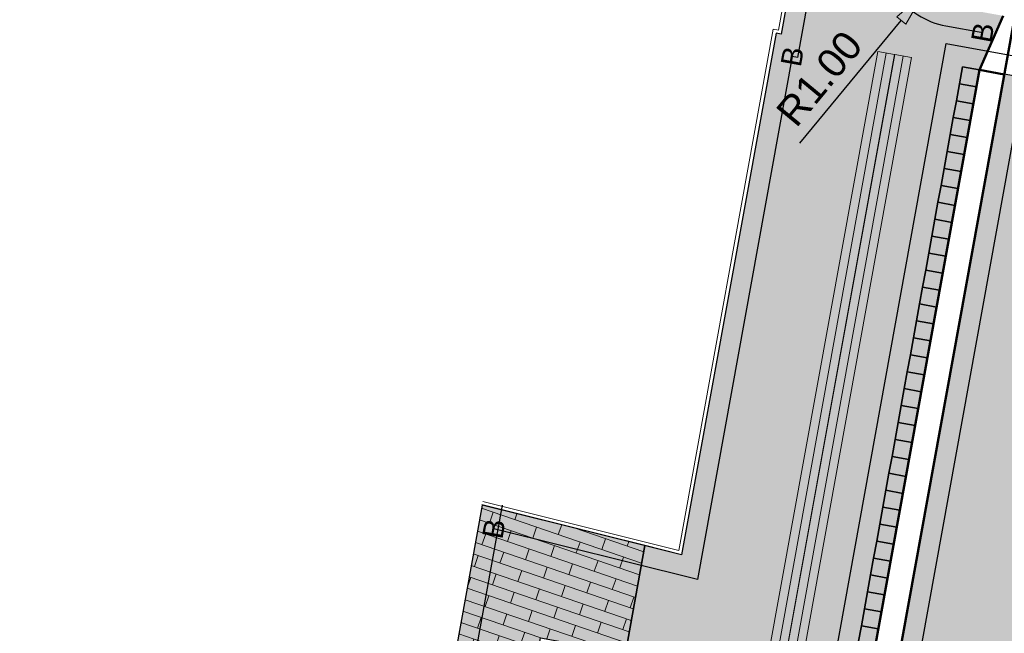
# Model space of a CAD drawing. Header units: metres. Extents: x 131295 to 132236, y 397710 to 398702.
# Tile 113 of 127: x 131678 to 131695, y 398665 to 398675. Entities that reach past the tile are written whole.
import ezdxf
from ezdxf.enums import TextEntityAlignment as Align

# ---------------------------------------------------------------- set-up
doc = ezdxf.new("R2010")
doc.units = ezdxf.units.M
doc.linetypes.add('AL-MATERIAALS', pattern=[2, 1, -1])
doc.layers.get('Defpoints').update_dxf_attribs({"color": 128})
for name, color, linetype, lineweight in [('N-KO-bushalteband (leicon)', 130, 'Continuous', 50), ('N-KO-opsluitband 60x200mm', 2, 'Continuous', 25), ('N-KO-opsluitband achterkant', 8, 'Continuous', 5), ('N-KO-tekst banden', 1, 'Continuous', 18), ("N-VH-arcering 'MAT' grijs 250", 250, 'Continuous', 18), ("N-VH-arcering 'MAT' grijs 254", 254, 'Continuous', 18), ("N-VH-arcering 'MAT' wit 255", 255, 'Continuous', 18), ('N-VH-arcering betontegels blokverband', 8, 'Continuous', 5), ('N-VH-arcering geleidelijntegels', 8, 'Continuous', 5), ('N-VH-arcering SBS WF halfsteensverband', 8, 'Continuous', 5), ('X-AL-maatvoering', 1, 'Continuous', 18), ('X-AL-materiaalscheiding', 1, 'AL-MATERIAALS', 18)]:
    doc.layers.add(name, color=color, linetype=linetype, lineweight=lineweight)
doc.layers.add("N-VH-arcering 'MAT' kleur 1 (heiderood)", color=7, linetype='Continuous', lineweight=18, true_color=0xd98c8c)
doc.layers.add("N-VH-arcering 'MAT' kleur 5 (roodbruin)", color=7, linetype='Continuous', lineweight=18, true_color=0xc5a6a0)
for name, color, linetype, plot in [('X-AL-contourlijnen', 30, 'Continuous', False), ('X-AL-hulplijn bandenlijnnummers', 30, 'Continuous', False), ('X-AL-hulplijn hoogtetekst', 190, 'Continuous', False)]:
    doc.layers.add(name, color=color, linetype=linetype, plot=plot)
doc.styles.add('CS Annotative', font='arial.ttf')
doc.dimstyles.new('CS Annotative', dxfattribs={"dimtxt": 2.5, "dimasz": 3, "dimexe": 0.18, "dimexo": 0.0625, "dimgap": 1, "dimtad": 1, "dimzin": 0, "dimdsep": 46, "dimtxsty": 'CS Annotative', "dimblk": 'CS Dimensionpijl', "dimcen": 0, "dimse1": 1, "dimse2": 1, "dimclrd": 256, "dimclre": 256, "dimclrt": 2, "dimadec": 0, "dimazin": 0, "dimtm": 1e-09, "dimtfac": 1, "dimtofl": 0, "dimtmove": 1, "dimatfit": 3, "dimfxl": 1, "dimtfillclr": 256, "dimtolj": 1, "dimtzin": 0, "dimarcsym": 0})

# ---------------------------------------------------------------- blocks, each defined once
blk = doc.blocks.new('CS Dimensionpijl')
h = blk.add_hatch(color=256)
h.dxf.hatch_style = 1
h.paths.add_polyline_path([(-1, -0.1667), (0, 0), (-1, 0.1667)])
at = {"flags": 128}
blk.add_lwpolyline([(0, 0.5), (0, -0.5)], dxfattribs=at)
blk.add_lwpolyline([(-1, -0.1667), (0, 0), (-1, 0.1667)], close=True, dxfattribs=at)
blk = doc.blocks.new('*D173')
at = {"layer": 'Defpoints', "color": 0, "transparency": 16777216}
for p in [(131694.347, 398676.519), (131693.71, 398675.748)]:
    blk.add_point(p, dxfattribs=at)
at = {"layer": 'X-AL-maatvoering', "lineweight": -2, "transparency": 16777216}
blk.add_line((131691.56, 398673.145), (131693.328, 398675.285), dxfattribs=at)
at = {"layer": 'X-AL-maatvoering', "lineweight": -2, "transparency": 16777216, "xscale": 0.6000000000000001, "yscale": 0.6000000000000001, "zscale": 0.6000000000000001, "rotation": 50.44655571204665}
blk.add_blockref('CS Dimensionpijl', (131693.71, 398675.748), dxfattribs=at)
at = {"layer": 'X-AL-maatvoering', "color": 2, "transparency": 16777216, "insert": (131691.902, 398674.274), "char_height": 0.5, "attachment_point": 5, "rotation": 50.4466, "style": 'CS Annotative'}
blk.add_mtext('\\A1;R1.00', dxfattribs=at)
blk = doc.blocks.new('*U479')
for points in [[(0, 0), (-2.109, -11.661), (-1.813, -11.714), (0.295, -0.053)], [(0.148, -0.027), (-1.961, -11.688), (-1.961, -11.688), (0.148, -0.027)]]:
    blk.add_lwpolyline(points, close=True)
blk = doc.blocks.new('*U492')
for points in [[(0, 0), (-2.847, -15.745), (-2.552, -15.798), (0.295, -0.053)], [(0.148, -0.027), (-2.7, -15.771), (-2.7, -15.771), (0.148, -0.027)]]:
    blk.add_lwpolyline(points, close=True)

msp = doc.modelspace()

# ---------------------------------------------------------------- hatches: boundary and pattern name
at = {"layer": "N-VH-arcering 'MAT' grijs 250"}
h = msp.add_hatch(color=256, dxfattribs=at)
h.dxf.hatch_style = 1
h.paths.add_polyline_path([(131694.288, 398673.887), (131694.583, 398673.834), (131694.636, 398674.129), (131694.341, 398674.183)])
h = msp.add_hatch(color=256, dxfattribs=at)
h.dxf.hatch_style = 1
h.paths.add_polyline_path([(131694.181, 398673.297), (131694.476, 398673.244), (131694.529, 398673.539), (131694.234, 398673.592)])
h = msp.add_hatch(color=256, dxfattribs=at)
h.dxf.hatch_style = 1
h.paths.add_polyline_path([(131694.074, 398672.706), (131694.369, 398672.653), (131694.423, 398672.948), (131694.127, 398673.002)])
h = msp.add_hatch(color=256, dxfattribs=at)
h.dxf.hatch_style = 1
h.paths.add_polyline_path([(131693.967, 398672.116), (131694.262, 398672.063), (131694.316, 398672.358), (131694.021, 398672.411)])
h = msp.add_hatch(color=256, dxfattribs=at)
h.dxf.hatch_style = 1
h.paths.add_polyline_path([(131693.861, 398671.526), (131694.156, 398671.472), (131694.209, 398671.767), (131693.914, 398671.821)])
h = msp.add_hatch(color=256, dxfattribs=at)
h.dxf.hatch_style = 1
h.paths.add_polyline_path([(131693.754, 398670.935), (131694.049, 398670.882), (131694.102, 398671.177), (131693.807, 398671.23)])
h = msp.add_hatch(color=256, dxfattribs=at)
h.dxf.hatch_style = 1
h.paths.add_polyline_path([(131693.647, 398670.345), (131693.942, 398670.291), (131693.996, 398670.587), (131693.7, 398670.64)])
h = msp.add_hatch(color=256, dxfattribs=at)
h.dxf.hatch_style = 1
h.paths.add_polyline_path([(131693.54, 398669.754), (131693.835, 398669.701), (131693.889, 398669.996), (131693.594, 398670.05)])
h = msp.add_hatch(color=256, dxfattribs=at)
h.dxf.hatch_style = 1
h.paths.add_polyline_path([(131693.433, 398669.164), (131693.729, 398669.111), (131693.782, 398669.406), (131693.487, 398669.459)])
h = msp.add_hatch(color=256, dxfattribs=at)
h.dxf.hatch_style = 1
h.paths.add_polyline_path([(131693.327, 398668.574), (131693.622, 398668.52), (131693.675, 398668.815), (131693.38, 398668.869)])
h = msp.add_hatch(color=256, dxfattribs=at)
h.dxf.hatch_style = 1
h.paths.add_polyline_path([(131693.22, 398667.983), (131693.515, 398667.93), (131693.569, 398668.225), (131693.273, 398668.278)])
h = msp.add_hatch(color=256, dxfattribs=at)
h.dxf.hatch_style = 1
h.paths.add_polyline_path([(131693.113, 398667.393), (131693.408, 398667.339), (131693.462, 398667.634), (131693.167, 398667.688)])
h = msp.add_hatch(color=256, dxfattribs=at)
h.dxf.hatch_style = 1
h.paths.add_polyline_path([(131693.006, 398666.802), (131693.302, 398666.749), (131693.355, 398667.044), (131693.06, 398667.097)])
h = msp.add_hatch(color=256, dxfattribs=at)
h.dxf.hatch_style = 1
h.paths.add_polyline_path([(131692.9, 398666.212), (131693.195, 398666.158), (131693.248, 398666.454), (131692.953, 398666.507)])
h = msp.add_hatch(color=256, dxfattribs=at)
h.dxf.hatch_style = 1
h.paths.add_polyline_path([(131692.793, 398665.621), (131693.088, 398665.568), (131693.141, 398665.863), (131692.846, 398665.917)])
h = msp.add_hatch(color=256, dxfattribs=at)
h.dxf.hatch_style = 1
h.paths.add_polyline_path([(131692.686, 398665.031), (131692.981, 398664.978), (131693.035, 398665.273), (131692.739, 398665.326)])
h = msp.add_hatch(color=256, dxfattribs=at)
h.dxf.hatch_style = 1
h.paths.add_polyline_path([(131692.579, 398664.441), (131692.875, 398664.387), (131692.928, 398664.682), (131692.633, 398664.736)])
at = {"layer": "N-VH-arcering 'MAT' grijs 254"}
h = msp.add_hatch(color=256, dxfattribs=at)
h.dxf.hatch_style = 1
edge = h.paths.add_edge_path()
edge.add_line((131693.647, 398670.345), (131693.7, 398670.64))
edge.add_line((131693.7, 398670.64), (131693.754, 398670.935))
edge.add_line((131693.754, 398670.935), (131693.807, 398671.23))
edge.add_line((131693.807, 398671.23), (131693.861, 398671.526))
edge.add_line((131693.861, 398671.526), (131693.914, 398671.821))
edge.add_line((131693.914, 398671.821), (131693.967, 398672.116))
edge.add_line((131693.967, 398672.116), (131694.021, 398672.411))
edge.add_line((131694.021, 398672.411), (131694.074, 398672.706))
edge.add_line((131694.074, 398672.706), (131694.127, 398673.002))
edge.add_line((131694.127, 398673.002), (131694.181, 398673.297))
edge.add_line((131694.181, 398673.297), (131694.234, 398673.592))
edge.add_line((131694.234, 398673.592), (131694.288, 398673.887))
edge.add_line((131694.288, 398673.887), (131694.341, 398674.183))
edge.add_line((131694.341, 398674.183), (131694.394, 398674.478))
edge.add_line((131694.394, 398674.478), (131694.69, 398674.424))
edge.add_line((131694.69, 398674.424), (131695.104, 398675.366))
edge.add_line((131695.104, 398675.366), (131694.169, 398675.535))
edge.add_arc((131694.347, 398676.519), 1, 169.7498, 259.7498, ccw=False)
edge.add_line((131693.363, 398676.697), (131694.692, 398684.046))
edge.add_arc((131695.676, 398683.868), 1, 79.7498, 169.7498, ccw=False)
edge.add_line((131695.854, 398684.852), (131696.788, 398684.683))
edge.add_arc((131694.031, 398685.168), 2.8, 350.0262, 439.9507)
edge.add_line((131694.519, 398687.925), (131693.607, 398688.163))
edge.add_line((131693.607, 398688.163), (131691.236, 398675.049))
edge.add_line((131691.236, 398675.049), (131691.147, 398675.065))
edge.add_line((131691.147, 398675.065), (131689.503, 398665.975))
edge.add_line((131689.503, 398665.975), (131688.861, 398666.134))
edge.add_line((131688.861, 398666.134), (131688.522, 398664.26))
edge.add_line((131688.522, 398664.26), (131687.828, 398660.422))
edge.add_line((131687.828, 398660.422), (131687.668, 398659.536))
edge.add_line((131687.668, 398659.536), (131684.432, 398641.643))
edge.add_line((131684.432, 398641.643), (131687.188, 398641.144))
edge.add_arc((131687.366, 398642.128), 1, 169.7498, 259.7498, ccw=False)
edge.add_line((131686.382, 398642.306), (131687.286, 398647.309))
edge.add_arc((131688.27, 398647.131), 1, 79.7498, 169.7498, ccw=False)
edge.add_line((131688.448, 398648.115), (131690.121, 398647.813))
edge.add_line((131690.121, 398647.813), (131691.189, 398653.717))
edge.add_line((131691.189, 398653.717), (131691.131, 398654.744))
edge.add_line((131691.131, 398654.744), (131690.835, 398654.797))
edge.add_line((131690.835, 398654.797), (131690.871, 398654.994))
edge.add_line((131690.871, 398654.994), (131690.924, 398655.289))
edge.add_line((131690.924, 398655.289), (131690.978, 398655.584))
edge.add_line((131690.978, 398655.584), (131691.031, 398655.879))
edge.add_line((131691.031, 398655.879), (131691.085, 398656.175))
edge.add_line((131691.085, 398656.175), (131691.138, 398656.47))
edge.add_line((131691.138, 398656.47), (131691.191, 398656.765))
edge.add_line((131691.191, 398656.765), (131691.245, 398657.06))
edge.add_line((131691.245, 398657.06), (131691.298, 398657.355))
edge.add_line((131691.298, 398657.355), (131691.351, 398657.651))
edge.add_line((131691.351, 398657.651), (131691.405, 398657.946))
edge.add_line((131691.405, 398657.946), (131691.458, 398658.241))
edge.add_line((131691.458, 398658.241), (131691.512, 398658.536))
edge.add_line((131691.512, 398658.536), (131691.565, 398658.832))
edge.add_line((131691.565, 398658.832), (131691.618, 398659.127))
edge.add_line((131691.618, 398659.127), (131691.672, 398659.422))
edge.add_line((131691.672, 398659.422), (131691.725, 398659.717))
edge.add_line((131691.725, 398659.717), (131691.779, 398660.012))
edge.add_line((131691.779, 398660.012), (131691.832, 398660.308))
edge.add_line((131691.832, 398660.308), (131691.885, 398660.603))
edge.add_line((131691.885, 398660.603), (131691.939, 398660.898))
edge.add_line((131691.939, 398660.898), (131691.992, 398661.193))
edge.add_line((131691.992, 398661.193), (131692.045, 398661.488))
edge.add_line((131692.045, 398661.488), (131692.099, 398661.784))
edge.add_line((131692.099, 398661.784), (131692.152, 398662.079))
edge.add_line((131692.152, 398662.079), (131692.206, 398662.374))
edge.add_line((131692.206, 398662.374), (131692.259, 398662.669))
edge.add_line((131692.259, 398662.669), (131692.312, 398662.964))
edge.add_line((131692.312, 398662.964), (131692.366, 398663.26))
edge.add_line((131692.366, 398663.26), (131692.419, 398663.555))
edge.add_line((131692.419, 398663.555), (131692.473, 398663.85))
edge.add_line((131692.473, 398663.85), (131692.526, 398664.145))
edge.add_line((131692.526, 398664.145), (131692.579, 398664.441))
edge.add_line((131692.579, 398664.441), (131692.633, 398664.736))
edge.add_line((131692.633, 398664.736), (131692.686, 398665.031))
edge.add_line((131692.686, 398665.031), (131692.739, 398665.326))
edge.add_line((131692.739, 398665.326), (131692.793, 398665.621))
edge.add_line((131692.793, 398665.621), (131692.846, 398665.917))
edge.add_line((131692.846, 398665.917), (131692.9, 398666.212))
edge.add_line((131692.9, 398666.212), (131692.953, 398666.507))
edge.add_line((131692.953, 398666.507), (131693.006, 398666.802))
edge.add_line((131693.006, 398666.802), (131693.06, 398667.097))
edge.add_line((131693.06, 398667.097), (131693.113, 398667.393))
edge.add_line((131693.113, 398667.393), (131693.167, 398667.688))
edge.add_line((131693.167, 398667.688), (131693.22, 398667.983))
edge.add_line((131693.22, 398667.983), (131693.273, 398668.278))
edge.add_line((131693.273, 398668.278), (131693.327, 398668.574))
edge.add_line((131693.327, 398668.574), (131693.38, 398668.869))
edge.add_line((131693.38, 398668.869), (131693.433, 398669.164))
edge.add_line((131693.433, 398669.164), (131693.487, 398669.459))
edge.add_line((131693.487, 398669.459), (131693.54, 398669.754))
edge.add_line((131693.54, 398669.754), (131693.594, 398670.05))
edge.add_line((131693.594, 398670.05), (131693.647, 398670.345))
at = {"layer": "N-VH-arcering 'MAT' kleur 1 (heiderood)"}
h = msp.add_hatch(color=256, dxfattribs=at)
h.dxf.hatch_style = 1
edge = h.paths.add_edge_path()
edge.add_line((131696.311, 398646.989), (131697.334, 398652.596))
edge.add_line((131697.334, 398652.596), (131697.523, 398653.631))
edge.add_line((131697.523, 398653.631), (131701.104, 398673.267))
edge.add_line((131701.104, 398673.267), (131695.123, 398674.349))
edge.add_line((131695.123, 398674.349), (131695.113, 398674.295))
edge.add_line((131695.113, 398674.295), (131691.573, 398654.716))
edge.add_line((131691.573, 398654.716), (131691.386, 398653.681))
edge.add_line((131691.386, 398653.681), (131688.977, 398640.362))
edge.add_arc((131684.057, 398641.252), 5, 259.6021, 349.7498, ccw=False)
edge.add_line((131683.154, 398636.334), (131680.587, 398636.805))
edge.add_line((131680.587, 398636.805), (131679.621, 398632.113))
edge.add_line((131679.621, 398632.113), (131682.538, 398631.512))
edge.add_arc((131681.53, 398626.615), 5, -10.3274, 78.3643, ccw=False)
edge.add_line((131686.449, 398625.718), (131686.413, 398625.522))
edge.add_line((131686.413, 398625.522), (131686.112, 398623.868))
edge.add_line((131686.112, 398623.868), (131686.076, 398623.671))
edge.add_line((131686.076, 398623.671), (131684.821, 398616.784))
edge.add_line((131684.821, 398616.784), (131684.391, 398614.423))
edge.add_line((131684.391, 398614.423), (131682.239, 398602.617))
edge.add_line((131682.239, 398602.617), (131681.809, 398600.256))
edge.add_line((131681.809, 398600.256), (131679.658, 398588.451))
edge.add_line((131679.658, 398588.451), (131679.228, 398586.09))
edge.add_line((131679.228, 398586.09), (131677.973, 398579.203))
edge.add_line((131677.973, 398579.203), (131683.755, 398578.149))
edge.add_line((131683.755, 398578.149), (131696.311, 398646.989))
at = {"layer": "N-VH-arcering 'MAT' kleur 5 (roodbruin)"}
h = msp.add_hatch(color=256, dxfattribs=at)
h.dxf.hatch_style = 1
h.paths.add_polyline_path([(131686.028, 398666.84), (131681.57, 398642.16), (131683.046, 398641.893), (131686.278, 398659.788), (131687.668, 398659.536), (131687.828, 398660.422), (131686.352, 398660.689), (131687.046, 398664.526), (131688.522, 398664.26), (131688.861, 398666.134)])
at = {"layer": "N-VH-arcering 'MAT' wit 255"}
h = msp.add_hatch(color=256, dxfattribs=at)
h.dxf.hatch_style = 1
h.paths.add_polyline_path([(131694.341, 398674.183), (131694.636, 398674.129), (131694.69, 398674.424), (131694.394, 398674.478)])
h = msp.add_hatch(color=256, dxfattribs=at)
h.dxf.hatch_style = 1
h.paths.add_polyline_path([(131694.234, 398673.592), (131694.529, 398673.539), (131694.583, 398673.834), (131694.288, 398673.887)])
h = msp.add_hatch(color=256, dxfattribs=at)
h.dxf.hatch_style = 1
h.paths.add_polyline_path([(131694.127, 398673.002), (131694.423, 398672.948), (131694.476, 398673.244), (131694.181, 398673.297)])
h = msp.add_hatch(color=256, dxfattribs=at)
h.dxf.hatch_style = 1
h.paths.add_polyline_path([(131694.021, 398672.411), (131694.316, 398672.358), (131694.369, 398672.653), (131694.074, 398672.706)])
h = msp.add_hatch(color=256, dxfattribs=at)
h.dxf.hatch_style = 1
h.paths.add_polyline_path([(131693.914, 398671.821), (131694.209, 398671.767), (131694.262, 398672.063), (131693.967, 398672.116)])
h = msp.add_hatch(color=256, dxfattribs=at)
h.dxf.hatch_style = 1
h.paths.add_polyline_path([(131693.807, 398671.23), (131694.102, 398671.177), (131694.156, 398671.472), (131693.861, 398671.526)])
h = msp.add_hatch(color=256, dxfattribs=at)
h.dxf.hatch_style = 1
h.paths.add_polyline_path([(131693.7, 398670.64), (131693.996, 398670.587), (131694.049, 398670.882), (131693.754, 398670.935)])
h = msp.add_hatch(color=256, dxfattribs=at)
h.dxf.hatch_style = 1
h.paths.add_polyline_path([(131693.594, 398670.05), (131693.889, 398669.996), (131693.942, 398670.291), (131693.647, 398670.345)])
h = msp.add_hatch(color=256, dxfattribs=at)
h.dxf.hatch_style = 1
h.paths.add_polyline_path([(131693.487, 398669.459), (131693.782, 398669.406), (131693.835, 398669.701), (131693.54, 398669.754)])
h = msp.add_hatch(color=256, dxfattribs=at)
h.dxf.hatch_style = 1
h.paths.add_polyline_path([(131693.38, 398668.869), (131693.675, 398668.815), (131693.729, 398669.111), (131693.433, 398669.164)])
h = msp.add_hatch(color=256, dxfattribs=at)
h.dxf.hatch_style = 1
h.paths.add_polyline_path([(131693.273, 398668.278), (131693.569, 398668.225), (131693.622, 398668.52), (131693.327, 398668.574)])
h = msp.add_hatch(color=256, dxfattribs=at)
h.dxf.hatch_style = 1
h.paths.add_polyline_path([(131693.167, 398667.688), (131693.462, 398667.634), (131693.515, 398667.93), (131693.22, 398667.983)])
h = msp.add_hatch(color=256, dxfattribs=at)
h.dxf.hatch_style = 1
h.paths.add_polyline_path([(131693.06, 398667.097), (131693.355, 398667.044), (131693.408, 398667.339), (131693.113, 398667.393)])
h = msp.add_hatch(color=256, dxfattribs=at)
h.dxf.hatch_style = 1
h.paths.add_polyline_path([(131692.953, 398666.507), (131693.248, 398666.454), (131693.302, 398666.749), (131693.006, 398666.802)])
h = msp.add_hatch(color=256, dxfattribs=at)
h.dxf.hatch_style = 1
h.paths.add_polyline_path([(131692.846, 398665.917), (131693.141, 398665.863), (131693.195, 398666.158), (131692.9, 398666.212)])
h = msp.add_hatch(color=256, dxfattribs=at)
h.dxf.hatch_style = 1
h.paths.add_polyline_path([(131692.739, 398665.326), (131693.035, 398665.273), (131693.088, 398665.568), (131692.793, 398665.621)])
h = msp.add_hatch(color=256, dxfattribs=at)
h.dxf.hatch_style = 1
h.paths.add_polyline_path([(131692.633, 398664.736), (131692.928, 398664.682), (131692.981, 398664.978), (131692.686, 398665.031)])
at = {"layer": 'N-VH-arcering SBS WF halfsteensverband'}
h = msp.add_hatch(dxfattribs=at)
h.set_pattern_fill('CS-WF HALFSTV', color=256, scale=20, angle=180)
h.set_pattern_definition([(341.01877456, (26375.6293, 79453.50667), (0.06505166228, 0.18912504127), []), (251.01877456, (26375.6293, 79453.50667), (0.31319842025, -0.31922836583), [0.2, -0.2])])
h.paths.add_polyline_path([(131686.028, 398666.84), (131681.57, 398642.16), (131683.046, 398641.893), (131686.278, 398659.788), (131687.668, 398659.536), (131687.828, 398660.422), (131686.352, 398660.689), (131687.046, 398664.526), (131688.522, 398664.26), (131688.861, 398666.134)])

# ---------------------------------------------------------------- linework, layer by layer
at = {"layer": 'N-KO-bushalteband (leicon)', "flags": 128}
for points in [[(131695.104, 398675.366), (131694.69, 398674.424), (131691.131, 398654.744), (131691.189, 398653.717)], [(131695.3, 398675.33), (131695.113, 398674.295), (131691.573, 398654.716), (131691.386, 398653.681)], [(131694.69, 398674.424), (131695.123, 398674.346)]]:
    msp.add_lwpolyline(points, dxfattribs=at)
at = {"layer": 'N-KO-opsluitband 60x200mm', "flags": 128}
msp.add_lwpolyline([(131693.607, 398688.163), (131691.236, 398675.049), (131691.147, 398675.065), (131689.503, 398665.975), (131686.024, 398666.841)], dxfattribs=at)
at = {"layer": 'N-KO-opsluitband achterkant', "flags": 128}
msp.add_lwpolyline([(131681.167, 398693.39), (131681.147, 398693.272, -0.054092), (131685.357, 398691.748), (131690.091, 398689.267, 0.076992), (131692.988, 398688.277), (131693.549, 398688.178), (131691.187, 398675.119), (131691.099, 398675.135), (131689.456, 398666.048), (131686.039, 398666.899)], format="xyb", dxfattribs=at)
at = {"layer": 'N-VH-arcering betontegels blokverband', "flags": 128}
for points in [[(131694.341, 398674.183), (131694.636, 398674.129), (131694.69, 398674.424), (131694.394, 398674.478)], [(131694.288, 398673.887), (131694.583, 398673.834), (131694.636, 398674.129), (131694.341, 398674.183)], [(131694.234, 398673.592), (131694.529, 398673.539), (131694.583, 398673.834), (131694.288, 398673.887)], [(131694.181, 398673.297), (131694.476, 398673.244), (131694.529, 398673.539), (131694.234, 398673.592)], [(131694.127, 398673.002), (131694.423, 398672.948), (131694.476, 398673.244), (131694.181, 398673.297)], [(131694.074, 398672.706), (131694.369, 398672.653), (131694.423, 398672.948), (131694.127, 398673.002)], [(131694.021, 398672.411), (131694.316, 398672.358), (131694.369, 398672.653), (131694.074, 398672.706)], [(131693.967, 398672.116), (131694.262, 398672.063), (131694.316, 398672.358), (131694.021, 398672.411)], [(131693.914, 398671.821), (131694.209, 398671.767), (131694.262, 398672.063), (131693.967, 398672.116)], [(131693.861, 398671.526), (131694.156, 398671.472), (131694.209, 398671.767), (131693.914, 398671.821)], [(131693.807, 398671.23), (131694.102, 398671.177), (131694.156, 398671.472), (131693.861, 398671.526)], [(131693.754, 398670.935), (131694.049, 398670.882), (131694.102, 398671.177), (131693.807, 398671.23)], [(131693.7, 398670.64), (131693.996, 398670.587), (131694.049, 398670.882), (131693.754, 398670.935)], [(131693.647, 398670.345), (131693.942, 398670.291), (131693.996, 398670.587), (131693.7, 398670.64)], [(131693.594, 398670.05), (131693.889, 398669.996), (131693.942, 398670.291), (131693.647, 398670.345)], [(131693.54, 398669.754), (131693.835, 398669.701), (131693.889, 398669.996), (131693.594, 398670.05)], [(131693.487, 398669.459), (131693.782, 398669.406), (131693.835, 398669.701), (131693.54, 398669.754)], [(131693.433, 398669.164), (131693.729, 398669.111), (131693.782, 398669.406), (131693.487, 398669.459)], [(131693.38, 398668.869), (131693.675, 398668.815), (131693.729, 398669.111), (131693.433, 398669.164)], [(131693.327, 398668.574), (131693.622, 398668.52), (131693.675, 398668.815), (131693.38, 398668.869)], [(131693.273, 398668.278), (131693.569, 398668.225), (131693.622, 398668.52), (131693.327, 398668.574)], [(131693.22, 398667.983), (131693.515, 398667.93), (131693.569, 398668.225), (131693.273, 398668.278)], [(131693.167, 398667.688), (131693.462, 398667.634), (131693.515, 398667.93), (131693.22, 398667.983)], [(131693.113, 398667.393), (131693.408, 398667.339), (131693.462, 398667.634), (131693.167, 398667.688)], [(131693.06, 398667.097), (131693.355, 398667.044), (131693.408, 398667.339), (131693.113, 398667.393)], [(131693.006, 398666.802), (131693.302, 398666.749), (131693.355, 398667.044), (131693.06, 398667.097)], [(131692.953, 398666.507), (131693.248, 398666.454), (131693.302, 398666.749), (131693.006, 398666.802)], [(131692.9, 398666.212), (131693.195, 398666.158), (131693.248, 398666.454), (131692.953, 398666.507)], [(131692.846, 398665.917), (131693.141, 398665.863), (131693.195, 398666.158), (131692.9, 398666.212)], [(131692.793, 398665.621), (131693.088, 398665.568), (131693.141, 398665.863), (131692.846, 398665.917)], [(131692.739, 398665.326), (131693.035, 398665.273), (131693.088, 398665.568), (131692.793, 398665.621)], [(131692.686, 398665.031), (131692.981, 398664.978), (131693.035, 398665.273), (131692.739, 398665.326)], [(131692.633, 398664.736), (131692.928, 398664.682), (131692.981, 398664.978), (131692.686, 398665.031)], [(131692.579, 398664.441), (131692.875, 398664.387), (131692.928, 398664.682), (131692.633, 398664.736)]]:
    msp.add_lwpolyline(points, close=True, dxfattribs=at)
at = {"layer": 'X-AL-contourlijnen', "flags": 128}
for points in [[(131693.607, 398688.163), (131691.236, 398675.049), (131691.147, 398675.065), (131689.503, 398665.975), (131688.861, 398666.134), (131688.522, 398664.26), (131687.828, 398660.422), (131687.668, 398659.536), (131684.432, 398641.643)], [(131692.579, 398664.441), (131692.633, 398664.736), (131692.686, 398665.031), (131692.739, 398665.326), (131692.793, 398665.621), (131692.846, 398665.917), (131692.9, 398666.212), (131692.953, 398666.507), (131693.006, 398666.802), (131693.06, 398667.097), (131693.113, 398667.393), (131693.167, 398667.688), (131693.22, 398667.983), (131693.273, 398668.278), (131693.327, 398668.574), (131693.38, 398668.869), (131693.433, 398669.164), (131693.487, 398669.459), (131693.54, 398669.754), (131693.594, 398670.05), (131693.647, 398670.345), (131693.7, 398670.64), (131693.754, 398670.935), (131693.807, 398671.23), (131693.861, 398671.526), (131693.914, 398671.821), (131693.967, 398672.116), (131694.021, 398672.411), (131694.074, 398672.706), (131694.127, 398673.002), (131694.181, 398673.297), (131694.234, 398673.592), (131694.288, 398673.887), (131694.341, 398674.183), (131694.394, 398674.478), (131694.69, 398674.424), (131695.104, 398675.366)]]:
    msp.add_lwpolyline(points, dxfattribs=at)
for points in [[(131694.341, 398674.183), (131694.636, 398674.129), (131694.69, 398674.424), (131694.394, 398674.478)], [(131694.288, 398673.887), (131694.583, 398673.834), (131694.636, 398674.129), (131694.341, 398674.183)], [(131694.234, 398673.592), (131694.529, 398673.539), (131694.583, 398673.834), (131694.288, 398673.887)], [(131694.181, 398673.297), (131694.476, 398673.244), (131694.529, 398673.539), (131694.234, 398673.592)], [(131694.127, 398673.002), (131694.423, 398672.948), (131694.476, 398673.244), (131694.181, 398673.297)], [(131694.074, 398672.706), (131694.369, 398672.653), (131694.423, 398672.948), (131694.127, 398673.002)], [(131694.021, 398672.411), (131694.316, 398672.358), (131694.369, 398672.653), (131694.074, 398672.706)], [(131693.967, 398672.116), (131694.262, 398672.063), (131694.316, 398672.358), (131694.021, 398672.411)], [(131693.914, 398671.821), (131694.209, 398671.767), (131694.262, 398672.063), (131693.967, 398672.116)], [(131693.861, 398671.526), (131694.156, 398671.472), (131694.209, 398671.767), (131693.914, 398671.821)], [(131693.807, 398671.23), (131694.102, 398671.177), (131694.156, 398671.472), (131693.861, 398671.526)], [(131693.754, 398670.935), (131694.049, 398670.882), (131694.102, 398671.177), (131693.807, 398671.23)], [(131693.7, 398670.64), (131693.996, 398670.587), (131694.049, 398670.882), (131693.754, 398670.935)], [(131693.647, 398670.345), (131693.942, 398670.291), (131693.996, 398670.587), (131693.7, 398670.64)], [(131693.594, 398670.05), (131693.889, 398669.996), (131693.942, 398670.291), (131693.647, 398670.345)], [(131693.54, 398669.754), (131693.835, 398669.701), (131693.889, 398669.996), (131693.594, 398670.05)], [(131693.487, 398669.459), (131693.782, 398669.406), (131693.835, 398669.701), (131693.54, 398669.754)], [(131693.433, 398669.164), (131693.729, 398669.111), (131693.782, 398669.406), (131693.487, 398669.459)], [(131693.38, 398668.869), (131693.675, 398668.815), (131693.729, 398669.111), (131693.433, 398669.164)], [(131693.327, 398668.574), (131693.622, 398668.52), (131693.675, 398668.815), (131693.38, 398668.869)], [(131693.273, 398668.278), (131693.569, 398668.225), (131693.622, 398668.52), (131693.327, 398668.574)], [(131693.22, 398667.983), (131693.515, 398667.93), (131693.569, 398668.225), (131693.273, 398668.278)], [(131693.167, 398667.688), (131693.462, 398667.634), (131693.515, 398667.93), (131693.22, 398667.983)], [(131693.113, 398667.393), (131693.408, 398667.339), (131693.462, 398667.634), (131693.167, 398667.688)], [(131693.06, 398667.097), (131693.355, 398667.044), (131693.408, 398667.339), (131693.113, 398667.393)], [(131693.006, 398666.802), (131693.302, 398666.749), (131693.355, 398667.044), (131693.06, 398667.097)], [(131686.028, 398666.84), (131681.57, 398642.16), (131683.046, 398641.893), (131686.278, 398659.788), (131687.668, 398659.536), (131687.828, 398660.422), (131686.352, 398660.689), (131687.046, 398664.526), (131688.522, 398664.26), (131688.861, 398666.134)], [(131692.953, 398666.507), (131693.248, 398666.454), (131693.302, 398666.749), (131693.006, 398666.802)], [(131692.9, 398666.212), (131693.195, 398666.158), (131693.248, 398666.454), (131692.953, 398666.507)], [(131692.846, 398665.917), (131693.141, 398665.863), (131693.195, 398666.158), (131692.9, 398666.212)], [(131692.793, 398665.621), (131693.088, 398665.568), (131693.141, 398665.863), (131692.846, 398665.917)], [(131692.739, 398665.326), (131693.035, 398665.273), (131693.088, 398665.568), (131692.793, 398665.621)], [(131692.686, 398665.031), (131692.981, 398664.978), (131693.035, 398665.273), (131692.739, 398665.326)], [(131692.633, 398664.736), (131692.928, 398664.682), (131692.981, 398664.978), (131692.686, 398665.031)], [(131692.579, 398664.441), (131692.875, 398664.387), (131692.928, 398664.682), (131692.633, 398664.736)]]:
    msp.add_lwpolyline(points, close=True, dxfattribs=at)
msp.add_lwpolyline([(131683.755, 398578.149), (131696.311, 398646.989), (131697.334, 398652.596), (131697.523, 398653.631), (131701.104, 398673.267), (131695.123, 398674.349), (131695.113, 398674.295), (131691.573, 398654.716), (131691.386, 398653.681), (131688.977, 398640.362, -0.414968), (131683.154, 398636.334), (131680.587, 398636.805), (131679.621, 398632.113), (131682.538, 398631.512, -0.407541)], format="xyb", dxfattribs=at)
at = {"layer": 'X-AL-hulplijn bandenlijnnummers', "flags": 128}
for points in [[(131693.885, 398687.731), (131691.518, 398674.642), (131691.429, 398674.658), (131689.781, 398665.545), (131686.231, 398666.428)], [(131695.592, 398674.973), (131695.458, 398674.233), (131691.917, 398654.654), (131691.783, 398653.914)]]:
    msp.add_lwpolyline(points, dxfattribs=at)
msp.add_lwpolyline([(131696.556, 398685.08), (131695.916, 398685.196, 0.414214), (131694.347, 398684.108), (131693.018, 398676.759, 0.414214), (131694.107, 398675.19), (131694.746, 398675.075)], format="xyb", dxfattribs=at)
at = {"layer": 'X-AL-hulplijn hoogtetekst', "flags": 128}
for points in [[(131695.645, 398675.268), (131695.458, 398674.233), (131691.917, 398654.654), (131691.73, 398653.619)], [(131690.491, 398654.859), (131694.112, 398674.885), (131702.237, 398673.404), (131698.586, 398653.384)], [(131681.914, 398642.098), (131686.383, 398666.837)]]:
    msp.add_lwpolyline(points, dxfattribs=at)
at = {"layer": 'X-AL-materiaalscheiding', "flags": 128}
msp.add_lwpolyline([(131688.861, 398666.134), (131688.522, 398664.26)], dxfattribs=at)

# ---------------------------------------------------------------- block references
at = {"layer": 'N-VH-arcering geleidelijntegels'}
for name, p in [('*U492', (131693.214, 398674.691)), ('*U479', (131692.918, 398674.745))]:
    msp.add_blockref(name, p, dxfattribs=at)

# ---------------------------------------------------------------- texts
at = {"layer": 'N-KO-tekst banden', "style": 'CS Annotative'}
for p in [(131694.746, 398675.075), (131691.429, 398674.658), (131686.231, 398666.428)]:
    msp.add_text('B', height=0.36, rotation=79.7042, dxfattribs=at).set_placement(p, align=Align.MIDDLE)

# ---------------------------------------------------------------- dimensions: what is measured, and where the dimension line sits
at = {"layer": 'X-AL-maatvoering'}
dim = msp.add_radius_dim(center=(131694.347, 398676.519), mpoint=(131693.71, 398675.748), dimstyle='CS Annotative', dxfattribs=at)
dim.commit()
dim.dimension.update_dxf_attribs({"geometry": '*D173', "text_midpoint": (131691.902, 398674.274)})

doc.saveas('drawing.dxf')
